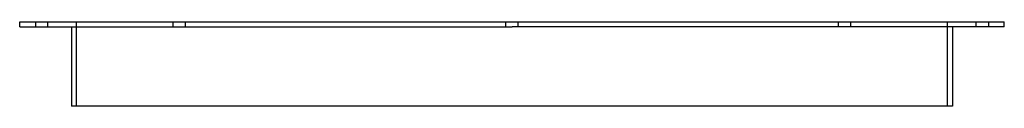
# Model space of a CAD drawing. Header units: millimetres. Extents: x -403 to 403, y -69 to 0.
import ezdxf

# ---------------------------------------------------------------- set-up
doc = ezdxf.new("R2010")
doc.units = ezdxf.units.MM
doc.layers.add('HIDDEN', color=7, linetype='Continuous')
doc.layers.add('THICK', color=7, linetype='Continuous')

msp = doc.modelspace()

# ---------------------------------------------------------------- linework, layer by layer
at = {"layer": 'HIDDEN'}
for p, q in [((-390, 0), (-390, -4)), ((-380, -4), (-380, 0)), ((-356.5, -69), (-356.5, 0)), ((-277.24, -4), (-277.24, 0)), ((-277.24, -4), (-277.24, 0)), ((-267.24, -4), (-267.24, 0)), ((-267.24, -4), (-267.24, 0)), ((-5, -4), (-5, 0)), ((-5, -4), (-5, 0)), ((5, -4), (5, 0)), ((5, -4), (5, 0)), ((267.24, -4), (267.24, 0)), ((267.24, -4), (267.24, 0)), ((277.24, -4), (277.24, 0)), ((277.24, -4), (277.24, 0)), ((356.5, -69), (356.5, 0)), ((380, -4), (380, 0)), ((390, 0), (390, -4))]:
    msp.add_line(p, q, dxfattribs=at)
at = {"layer": 'THICK'}
for p, q in [((-403, 0), (0, 0)), ((-403, -4), (-403, 0)), ((0, 0), (403, 0)), ((-403, -4), (0, -4)), ((-360.5, -4), (-360.5, -69)), ((403, -4), (0, -4)), ((360.5, -4), (360.5, -69)), ((403, -4), (403, 0)), ((0, -69), (-360.5, -69)), ((360.5, -69), (0, -69))]:
    msp.add_line(p, q, dxfattribs=at)

doc.saveas('drawing.dxf')
